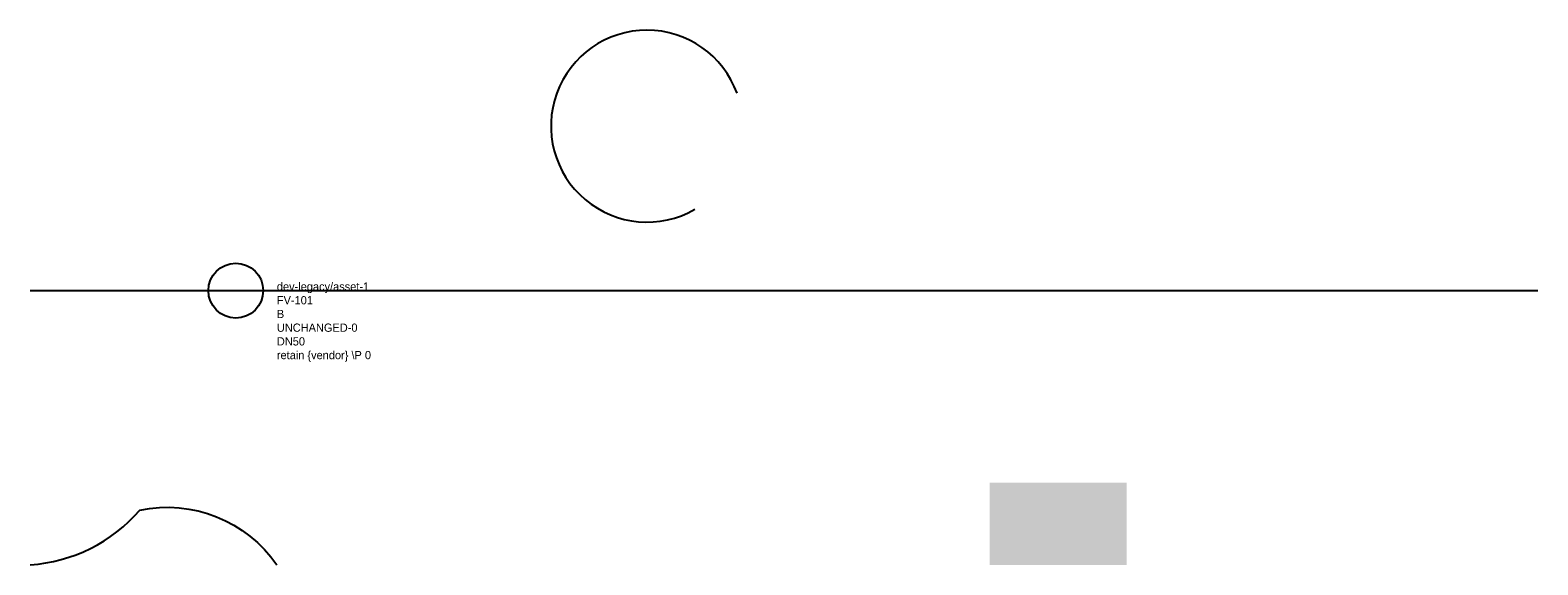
# Model space of a CAD drawing. Header units: metres. Extents: x 0 to 110, y 0 to 39.
import ezdxf

# ---------------------------------------------------------------- set-up
doc = ezdxf.new("R2010")
doc.units = ezdxf.units.M
doc.layers.add('LABEL', color=2, linetype='Continuous')
doc.layers.add('PIPE', color=3, linetype='Continuous')

# ---------------------------------------------------------------- blocks, each defined once
blk = doc.blocks.new('ASSET')
blk.add_line((-3, 0), (3, 0))
blk.add_circle((0, 0), 2)
at = {"layer": 'LABEL'}
for tag, p in [('ICT_ID', (3, 0)), ('TAG', (3, -1)), ('MODEL', (3, -2)), ('SERIAL', (3, -3)), ('VENDOR_PRIVATE', (3, -5)), ('SIZE', (3, -4))]:
    blk.add_attdef(tag, p, '', height=0.6, dxfattribs=at)

msp = doc.modelspace()

# ---------------------------------------------------------------- hatches: boundary and pattern name
msp.add_hatch(color=5).paths.add_polyline_path([(70, 0), (80, 0), (80, 6), (70, 6)])

# ---------------------------------------------------------------- linework, layer by layer
msp.add_lwpolyline([(0, 0, 0.2), (8, 4, -0.3), (18, 0)], format="xyb")
msp.add_arc((45, 32), 7, 20, 300)
at = {"layer": 'PIPE'}
msp.add_line((0, 20), (110, 20), dxfattribs=at)

# ---------------------------------------------------------------- block references
msp.add_blockref('ASSET', (15, 20), dxfattribs=at).add_auto_attribs({'ICT_ID': 'dev-legacy/asset-1', 'TAG': 'FV-101', 'MODEL': 'B', 'SERIAL': 'UNCHANGED-0', 'SIZE': 'DN50', 'VENDOR_PRIVATE': 'retain {vendor} \\P 0'})

doc.saveas('drawing.dxf')
